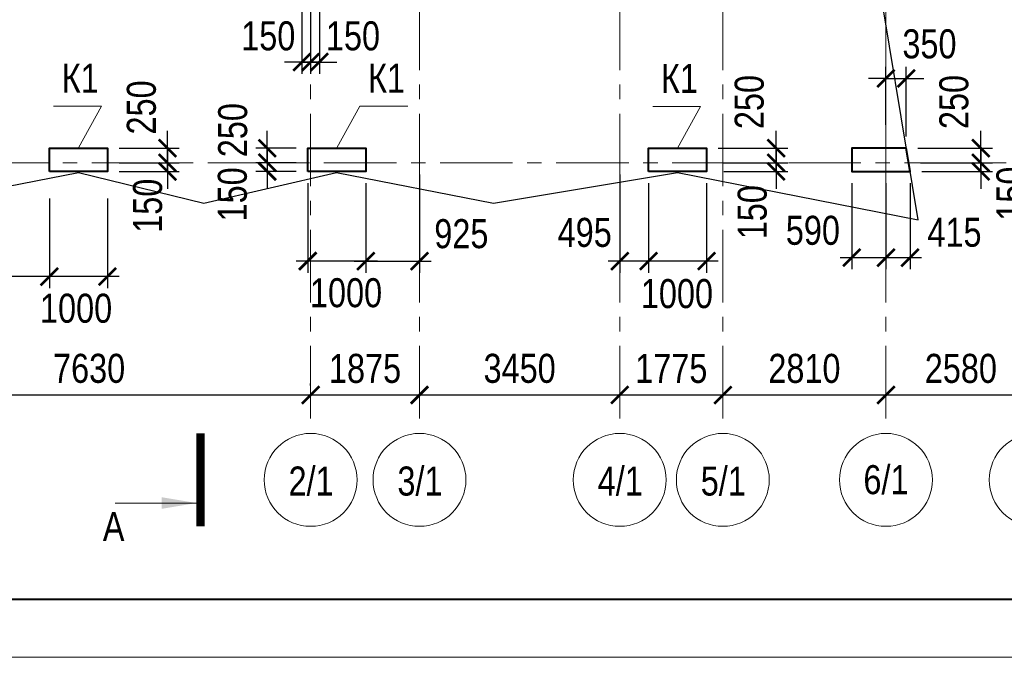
# Model space of a CAD drawing. Header units: inches. Extents: x -7218622 to -7066149, y 5758361 to 6202306.
# Tile 30 of 40: x -7150047 to -7133087, y 5937950 to 5948930. Entities that reach past the tile are written whole.
import ezdxf
from ezdxf.enums import TextEntityAlignment as Align

# ---------------------------------------------------------------- set-up
doc = ezdxf.new("R2010")
doc.units = ezdxf.units.IN
doc.header["$LTSCALE"] = 1000
doc.header["$MEASUREMENT"] = 0
doc.linetypes.add('CENTER', pattern=[2, 1.25, -0.25, 0.25, -0.25])
for name, color, linetype, lineweight in [('СК-043-С-ПИЛОНЫ', 5, 'Continuous', 40), ('СК-050-П(литы перекрытия)', 3, 'Continuous', 30), ('СК-100-О(си)', 7, 'CENTER', 15), ('СК-110-О-РАЗМЕРЫ', 7, 'Continuous', 15), ('СК-200-Р(амка)', 7, 'Continuous', 40), ('СК-210-Р-РАМКА ЛИНИИ ТОНКИЕ', 7, 'Continuous', 15), ('СК-400-Т(екст)', 7, 'Continuous', 20), ('СК-500-С(ечения)', 5, 'Continuous', 40)]:
    doc.layers.add(name, color=color, linetype=linetype, lineweight=lineweight)
doc.styles.add('ARIAL_annotative', font='arial.ttf', dxfattribs={"width": 0.8, "height": 2.5})
doc.styles.add('RUSS', font='arial.ttf', dxfattribs={"width": 0.8})
doc.dimstyles.new('100-200', dxfattribs={"dimscale": 0, "dimtxt": 500, "dimasz": 300, "dimexe": 200, "dimexo": 200, "dimgap": 200, "dimtad": 1, "dimdec": 0, "dimzin": 0, "dimdsep": 46, "dimtxsty": 'RUSS', "dimblk": 'ARCHTICK', "dimcen": 0.096, "dimdle": 200, "dimclrd": 7, "dimclre": 7, "dimclrt": 256, "dimadec": 0, "dimazin": 0, "dimtfac": 1, "dimtdec": 0, "dimtmove": 2, "dimatfit": 3, "dimldrblk": 'OBLIQUE', "dimfxl": 1, "dimtolj": 1, "dimtzin": 0, "dimarcsym": 0})

# ---------------------------------------------------------------- blocks, each defined once
blk = doc.blocks.new('Сечение')
at = {"layer": 'СК-500-С(ечения)', "linetype": 'Continuous', "lineweight": 15, "ltscale": 100}
blk.add_line((-200, -35), (-200, -735), dxfattribs=at)
at = {"layer": 'СК-500-С(ечения)', "linetype": 'Continuous', "ltscale": 100, "const_width": 70}
blk.add_lwpolyline([(-400, 0), (400, 0)], dxfattribs=at)
at = {"layer": 'СК-500-С(ечения)', "linetype": 'Continuous', "ltscale": 100}
blk.add_solid([(-200, -35), (-250.3, -335.5), (-149.7, -335.5)], dxfattribs=at)
blk = doc.blocks.new('*U444')
at = {"layer": 'СК-400-Т(екст)', "ltscale": 100, "xscale": -0.01, "yscale": 0.01, "zscale": 0.01, "rotation": 270}
blk.add_blockref('Сечение', (0, -266.372), dxfattribs=at)
at = {"layer": 'СК-500-С(ечения)', "color": 0, "ltscale": 100, "style": 'ARIAL_annotative', "width": 0.8}
blk.add_attdef('НОМЕР_СЕЧЕНИЯ_1_1(НОМЕР_ЛИСТА)', text='', height=2.5, rotation=270, dxfattribs=at).set_placement((-6.74, -1.226), align=Align.RIGHT)
blk.add_attdef('НОМЕР_СЕЧЕНИЯ_2_1(НОМЕР_ЛИСТА)', text='', height=2.5, rotation=270, dxfattribs=at).set_placement((-7.48, -269.145), align=Align.BOTTOM_LEFT)
blk = doc.blocks.new('_ArchTick')
at = {"color": 0, "linetype": 'ByBlock', "const_width": 0.15}
blk.add_lwpolyline([(-0.5, -0.5), (0.5, 0.5)], dxfattribs=at)
blk = doc.blocks.new('*D56')
at = {"layer": 'Defpoints', "color": 0, "transparency": 16777216}
for p in [(-7135125, 5942467), (-7135125, 5942467), (-7132545, 5942467)]:
    blk.add_point(p, dxfattribs=at)
at = {"layer": 'СК-110-О-РАЗМЕРЫ', "color": 7, "lineweight": -2, "transparency": 16777216}
blk.add_line((-7132345, 5942467), (-7135325, 5942467), dxfattribs=at)
at = {"layer": 'СК-110-О-РАЗМЕРЫ', "color": 7, "lineweight": -2, "transparency": 16777216, "xscale": 300, "yscale": 300, "zscale": 300, "rotation": 180}
blk.add_blockref('_ArchTick', (-7135125, 5942467), dxfattribs=at)
at = {"layer": 'СК-110-О-РАЗМЕРЫ', "color": 7, "lineweight": -2, "transparency": 16777216, "xscale": 300, "yscale": 300, "zscale": 300}
blk.add_blockref('_ArchTick', (-7132545, 5942467), dxfattribs=at)
at = {"layer": 'СК-110-О-РАЗМЕРЫ', "transparency": 16777216, "insert": (-7133835, 5942922), "char_height": 500, "attachment_point": 5, "style": 'RUSS'}
blk.add_mtext('\\A1;2580', dxfattribs=at)
blk = doc.blocks.new('_Oblique')
at = {"color": 0, "linetype": 'ByBlock', "lineweight": -2}
blk.add_line((-0.5, -0.5), (0.5, 0.5), dxfattribs=at)
blk = doc.blocks.new('*D57')
at = {"layer": 'Defpoints', "color": 0, "transparency": 16777216}
for p in [(-7137935, 5942467), (-7137935, 5942467), (-7135125, 5942467)]:
    blk.add_point(p, dxfattribs=at)
at = {"layer": 'СК-110-О-РАЗМЕРЫ', "color": 7, "lineweight": -2, "transparency": 16777216}
blk.add_line((-7134925, 5942467), (-7138135, 5942467), dxfattribs=at)
at = {"layer": 'СК-110-О-РАЗМЕРЫ', "color": 7, "lineweight": -2, "transparency": 16777216, "xscale": 300, "yscale": 300, "zscale": 300, "rotation": 180}
blk.add_blockref('_ArchTick', (-7137935, 5942467), dxfattribs=at)
at = {"layer": 'СК-110-О-РАЗМЕРЫ', "color": 7, "lineweight": -2, "transparency": 16777216, "xscale": 300, "yscale": 300, "zscale": 300}
blk.add_blockref('_ArchTick', (-7135125, 5942467), dxfattribs=at)
at = {"layer": 'СК-110-О-РАЗМЕРЫ', "transparency": 16777216, "insert": (-7136530, 5942922), "char_height": 500, "attachment_point": 5, "style": 'RUSS'}
blk.add_mtext('\\A1;2810', dxfattribs=at)
blk = doc.blocks.new('*D41')
at = {"layer": 'Defpoints', "color": 0, "transparency": 16777216}
for p in [(-7139710, 5942467), (-7139710, 5942467), (-7137935, 5942467)]:
    blk.add_point(p, dxfattribs=at)
at = {"layer": 'СК-110-О-РАЗМЕРЫ', "color": 7, "lineweight": -2, "transparency": 16777216}
blk.add_line((-7137735, 5942467), (-7139910, 5942467), dxfattribs=at)
at = {"layer": 'СК-110-О-РАЗМЕРЫ', "color": 7, "lineweight": -2, "transparency": 16777216, "xscale": 300, "yscale": 300, "zscale": 300, "rotation": 180}
blk.add_blockref('_ArchTick', (-7139710, 5942467), dxfattribs=at)
at = {"layer": 'СК-110-О-РАЗМЕРЫ', "color": 7, "lineweight": -2, "transparency": 16777216, "xscale": 300, "yscale": 300, "zscale": 300}
blk.add_blockref('_ArchTick', (-7137935, 5942467), dxfattribs=at)
at = {"layer": 'СК-110-О-РАЗМЕРЫ', "transparency": 16777216, "insert": (-7138823, 5942922), "char_height": 500, "attachment_point": 5, "style": 'RUSS'}
blk.add_mtext('\\A1;1775', dxfattribs=at)
blk = doc.blocks.new('*D42')
at = {"layer": 'Defpoints', "color": 0, "transparency": 16777216}
for p in [(-7143160, 5942467), (-7143160, 5942467), (-7139710, 5942467)]:
    blk.add_point(p, dxfattribs=at)
at = {"layer": 'СК-110-О-РАЗМЕРЫ', "color": 7, "lineweight": -2, "transparency": 16777216}
blk.add_line((-7139510, 5942467), (-7143360, 5942467), dxfattribs=at)
at = {"layer": 'СК-110-О-РАЗМЕРЫ', "color": 7, "lineweight": -2, "transparency": 16777216, "xscale": 300, "yscale": 300, "zscale": 300, "rotation": 180}
blk.add_blockref('_ArchTick', (-7143160, 5942467), dxfattribs=at)
at = {"layer": 'СК-110-О-РАЗМЕРЫ', "color": 7, "lineweight": -2, "transparency": 16777216, "xscale": 300, "yscale": 300, "zscale": 300}
blk.add_blockref('_ArchTick', (-7139710, 5942467), dxfattribs=at)
at = {"layer": 'СК-110-О-РАЗМЕРЫ', "transparency": 16777216, "insert": (-7141435, 5942923), "char_height": 500, "attachment_point": 5, "style": 'RUSS'}
blk.add_mtext('\\A1;3450', dxfattribs=at)
blk = doc.blocks.new('*D43')
at = {"layer": 'Defpoints', "color": 0, "transparency": 16777216}
for p in [(-7152666, 5942467), (-7152666, 5942467), (-7145035, 5942429)]:
    blk.add_point(p, dxfattribs=at)
at = {"layer": 'СК-110-О-РАЗМЕРЫ', "color": 7, "lineweight": -2, "transparency": 16777216}
for p, q in [((-7145035, 5942629), (-7145035, 5942667)), ((-7144835, 5942467), (-7152866, 5942467)), ((-7152666, 5942267), (-7152666, 5942267))]:
    blk.add_line(p, q, dxfattribs=at)
at = {"layer": 'СК-110-О-РАЗМЕРЫ', "color": 7, "lineweight": -2, "transparency": 16777216, "xscale": 300, "yscale": 300, "zscale": 300, "rotation": 180}
blk.add_blockref('_ArchTick', (-7152666, 5942467), dxfattribs=at)
at = {"layer": 'СК-110-О-РАЗМЕРЫ', "color": 7, "lineweight": -2, "transparency": 16777216, "xscale": 300, "yscale": 300, "zscale": 300}
blk.add_blockref('_ArchTick', (-7145035, 5942467), dxfattribs=at)
at = {"layer": 'СК-110-О-РАЗМЕРЫ', "transparency": 16777216, "insert": (-7148851, 5942923), "char_height": 500, "attachment_point": 5, "style": 'RUSS'}
blk.add_mtext('\\A1;7630', dxfattribs=at)
blk = doc.blocks.new('*D44')
at = {"layer": 'Defpoints', "color": 0, "transparency": 16777216}
for p in [(-7145035, 5942467), (-7145035, 5942467), (-7143160, 5942467)]:
    blk.add_point(p, dxfattribs=at)
at = {"layer": 'СК-110-О-РАЗМЕРЫ', "color": 7, "lineweight": -2, "transparency": 16777216}
for p, q in [((-7143160, 5942667), (-7143160, 5942667)), ((-7142960, 5942467), (-7145235, 5942467)), ((-7145035, 5942267), (-7145035, 5942267))]:
    blk.add_line(p, q, dxfattribs=at)
at = {"layer": 'СК-110-О-РАЗМЕРЫ', "color": 7, "lineweight": -2, "transparency": 16777216, "xscale": 300, "yscale": 300, "zscale": 300, "rotation": 180}
blk.add_blockref('_ArchTick', (-7145035, 5942467), dxfattribs=at)
at = {"layer": 'СК-110-О-РАЗМЕРЫ', "color": 7, "lineweight": -2, "transparency": 16777216, "xscale": 300, "yscale": 300, "zscale": 300}
blk.add_blockref('_ArchTick', (-7143160, 5942467), dxfattribs=at)
at = {"layer": 'СК-110-О-РАЗМЕРЫ', "transparency": 16777216, "insert": (-7144098, 5942922), "char_height": 500, "attachment_point": 5, "style": 'RUSS'}
blk.add_mtext('\\A1;1875', dxfattribs=at)
blk = doc.blocks.new('*D81')
at = {"layer": 'Defpoints', "color": 0, "transparency": 16777216}
for p in [(-7145186, 5949417), (-7145035, 5949417), (-7145035, 5948200)]:
    blk.add_point(p, dxfattribs=at)
at = {"layer": 'СК-110-О-РАЗМЕРЫ', "color": 7, "lineweight": -2, "transparency": 16777216}
for p, q in [((-7145186, 5949217), (-7145186, 5948000)), ((-7145035, 5949217), (-7145035, 5948000)), ((-7145186, 5948200), (-7145486, 5948200)), ((-7145186, 5948200), (-7145035, 5948200)), ((-7145035, 5948200), (-7144735, 5948200))]:
    blk.add_line(p, q, dxfattribs=at)
at = {"layer": 'СК-110-О-РАЗМЕРЫ', "color": 7, "lineweight": -2, "transparency": 16777216, "xscale": 300, "yscale": 300, "zscale": 300}
blk.add_blockref('_ArchTick', (-7145186, 5948200), dxfattribs=at)
at = {"layer": 'СК-110-О-РАЗМЕРЫ', "color": 7, "lineweight": -2, "transparency": 16777216, "xscale": 300, "yscale": 300, "zscale": 300, "rotation": 180}
blk.add_blockref('_ArchTick', (-7145035, 5948200), dxfattribs=at)
at = {"layer": 'СК-110-О-РАЗМЕРЫ', "transparency": 16777216, "insert": (-7145765, 5948649), "char_height": 500, "attachment_point": 5, "style": 'RUSS'}
blk.add_mtext('\\A1;150', dxfattribs=at)
blk = doc.blocks.new('*D82')
at = {"layer": 'Defpoints', "color": 0, "transparency": 16777216}
for p in [(-7145035, 5949417), (-7144885, 5949417), (-7145035, 5948200)]:
    blk.add_point(p, dxfattribs=at)
at = {"layer": 'СК-110-О-РАЗМЕРЫ', "color": 7, "lineweight": -2, "transparency": 16777216}
for p, q in [((-7145035, 5949217), (-7145035, 5948000)), ((-7144885, 5949217), (-7144885, 5948000)), ((-7145035, 5948200), (-7145335, 5948200)), ((-7144885, 5948200), (-7145035, 5948200)), ((-7144885, 5948200), (-7144585, 5948200))]:
    blk.add_line(p, q, dxfattribs=at)
at = {"layer": 'СК-110-О-РАЗМЕРЫ', "color": 7, "lineweight": -2, "transparency": 16777216, "xscale": 300, "yscale": 300, "zscale": 300}
blk.add_blockref('_ArchTick', (-7145035, 5948200), dxfattribs=at)
at = {"layer": 'СК-110-О-РАЗМЕРЫ', "color": 7, "lineweight": -2, "transparency": 16777216, "xscale": 300, "yscale": 300, "zscale": 300, "rotation": 180}
blk.add_blockref('_ArchTick', (-7144885, 5948200), dxfattribs=at)
at = {"layer": 'СК-110-О-РАЗМЕРЫ', "transparency": 16777216, "insert": (-7144306, 5948649), "char_height": 500, "attachment_point": 5, "style": 'RUSS'}
blk.add_mtext('\\A1;150', dxfattribs=at)
blk = doc.blocks.new('*D122')
at = {"layer": 'Defpoints', "color": 0, "transparency": 16777216}
for p in [(-7149536, 5946051), (-7148536, 5946051), (-7149536, 5944506)]:
    blk.add_point(p, dxfattribs=at)
at = {"layer": 'СК-110-О-РАЗМЕРЫ', "color": 7, "lineweight": -2, "transparency": 16777216}
for p, q in [((-7149536, 5945851), (-7149536, 5944306)), ((-7148536, 5945851), (-7148536, 5944306)), ((-7148336, 5944506), (-7149736, 5944506))]:
    blk.add_line(p, q, dxfattribs=at)
at = {"layer": 'СК-110-О-РАЗМЕРЫ', "color": 7, "lineweight": -2, "transparency": 16777216, "xscale": 300, "yscale": 300, "zscale": 300, "rotation": 180}
blk.add_blockref('_ArchTick', (-7149536, 5944506), dxfattribs=at)
at = {"layer": 'СК-110-О-РАЗМЕРЫ', "color": 7, "lineweight": -2, "transparency": 16777216, "xscale": 300, "yscale": 300, "zscale": 300}
blk.add_blockref('_ArchTick', (-7148536, 5944506), dxfattribs=at)
at = {"layer": 'СК-110-О-РАЗМЕРЫ', "transparency": 16777216, "insert": (-7149075, 5943958), "char_height": 500, "attachment_point": 5, "style": 'RUSS'}
blk.add_mtext('\\A1;1000', dxfattribs=at)
blk = doc.blocks.new('*D123')
at = {"layer": 'Defpoints', "color": 0, "transparency": 16777216}
for p in [(-7152666, 5946051), (-7149536, 5946051), (-7152666, 5944506)]:
    blk.add_point(p, dxfattribs=at)
at = {"layer": 'СК-110-О-РАЗМЕРЫ', "color": 7, "lineweight": -2, "transparency": 16777216}
for p, q in [((-7152666, 5945851), (-7152666, 5944306)), ((-7149536, 5945851), (-7149536, 5944306)), ((-7149336, 5944506), (-7152866, 5944506))]:
    blk.add_line(p, q, dxfattribs=at)
at = {"layer": 'СК-110-О-РАЗМЕРЫ', "color": 7, "lineweight": -2, "transparency": 16777216, "xscale": 300, "yscale": 300, "zscale": 300, "rotation": 180}
blk.add_blockref('_ArchTick', (-7152666, 5944506), dxfattribs=at)
at = {"layer": 'СК-110-О-РАЗМЕРЫ', "color": 7, "lineweight": -2, "transparency": 16777216, "xscale": 300, "yscale": 300, "zscale": 300}
blk.add_blockref('_ArchTick', (-7149536, 5944506), dxfattribs=at)
at = {"layer": 'СК-110-О-РАЗМЕРЫ', "transparency": 16777216, "insert": (-7151101, 5944962), "char_height": 500, "attachment_point": 5, "style": 'RUSS'}
blk.add_mtext('\\A1;3130', dxfattribs=at)
blk = doc.blocks.new('*D124')
at = {"layer": 'Defpoints', "color": 0, "transparency": 16777216}
for p in [(-7139215, 5946317), (-7138215, 5946317), (-7139215, 5944773)]:
    blk.add_point(p, dxfattribs=at)
at = {"layer": 'СК-110-О-РАЗМЕРЫ', "color": 7, "lineweight": -2, "transparency": 16777216}
for p, q in [((-7139215, 5946117), (-7139215, 5944573)), ((-7138215, 5946117), (-7138215, 5944573)), ((-7138015, 5944773), (-7139415, 5944773))]:
    blk.add_line(p, q, dxfattribs=at)
at = {"layer": 'СК-110-О-РАЗМЕРЫ', "color": 7, "lineweight": -2, "transparency": 16777216, "xscale": 300, "yscale": 300, "zscale": 300, "rotation": 180}
blk.add_blockref('_ArchTick', (-7139215, 5944773), dxfattribs=at)
at = {"layer": 'СК-110-О-РАЗМЕРЫ', "color": 7, "lineweight": -2, "transparency": 16777216, "xscale": 300, "yscale": 300, "zscale": 300}
blk.add_blockref('_ArchTick', (-7138215, 5944773), dxfattribs=at)
at = {"layer": 'СК-110-О-РАЗМЕРЫ', "transparency": 16777216, "insert": (-7138726, 5944210), "char_height": 500, "attachment_point": 5, "style": 'RUSS'}
blk.add_mtext('\\A1;1000', dxfattribs=at)
blk = doc.blocks.new('*D125')
at = {"layer": 'Defpoints', "color": 0, "transparency": 16777216}
for p in [(-7145085, 5946317), (-7144085, 5946317), (-7145085, 5944773)]:
    blk.add_point(p, dxfattribs=at)
at = {"layer": 'СК-110-О-РАЗМЕРЫ', "color": 7, "lineweight": -2, "transparency": 16777216}
for p, q in [((-7145085, 5946117), (-7145085, 5944573)), ((-7144085, 5946117), (-7144085, 5944573)), ((-7143885, 5944773), (-7145285, 5944773))]:
    blk.add_line(p, q, dxfattribs=at)
at = {"layer": 'СК-110-О-РАЗМЕРЫ', "color": 7, "lineweight": -2, "transparency": 16777216, "xscale": 300, "yscale": 300, "zscale": 300, "rotation": 180}
blk.add_blockref('_ArchTick', (-7145085, 5944773), dxfattribs=at)
at = {"layer": 'СК-110-О-РАЗМЕРЫ', "color": 7, "lineweight": -2, "transparency": 16777216, "xscale": 300, "yscale": 300, "zscale": 300}
blk.add_blockref('_ArchTick', (-7144085, 5944773), dxfattribs=at)
at = {"layer": 'СК-110-О-РАЗМЕРЫ', "transparency": 16777216, "insert": (-7144425, 5944225), "char_height": 500, "attachment_point": 5, "style": 'RUSS'}
blk.add_mtext('\\A1;1000', dxfattribs=at)
blk = doc.blocks.new('*D129')
at = {"layer": 'Defpoints', "color": 0, "transparency": 16777216}
for p in [(-7135715, 5946317), (-7135125, 5946317), (-7135125, 5944834)]:
    blk.add_point(p, dxfattribs=at)
at = {"layer": 'СК-110-О-РАЗМЕРЫ', "color": 7, "lineweight": -2, "transparency": 16777216}
for p, q in [((-7135715, 5946117), (-7135715, 5944634)), ((-7135125, 5946117), (-7135125, 5944634)), ((-7135915, 5944834), (-7134925, 5944834))]:
    blk.add_line(p, q, dxfattribs=at)
at = {"layer": 'СК-110-О-РАЗМЕРЫ', "color": 7, "lineweight": -2, "transparency": 16777216, "xscale": 300, "yscale": 300, "zscale": 300, "rotation": 180}
blk.add_blockref('_ArchTick', (-7135715, 5944834), dxfattribs=at)
at = {"layer": 'СК-110-О-РАЗМЕРЫ', "color": 7, "lineweight": -2, "transparency": 16777216, "xscale": 300, "yscale": 300, "zscale": 300}
blk.add_blockref('_ArchTick', (-7135125, 5944834), dxfattribs=at)
at = {"layer": 'СК-110-О-РАЗМЕРЫ', "transparency": 16777216, "insert": (-7136384, 5945300), "char_height": 500, "attachment_point": 5, "style": 'RUSS'}
blk.add_mtext('\\A1;590', dxfattribs=at)
blk = doc.blocks.new('*D132')
at = {"layer": 'Defpoints', "color": 0, "transparency": 16777216}
for p in [(-7144085, 5946317), (-7143160, 5946467), (-7143160, 5944773)]:
    blk.add_point(p, dxfattribs=at)
at = {"layer": 'СК-110-О-РАЗМЕРЫ', "color": 7, "lineweight": -2, "transparency": 16777216}
for p, q in [((-7143160, 5946267), (-7143160, 5944573)), ((-7144085, 5946117), (-7144085, 5944573)), ((-7144285, 5944773), (-7142960, 5944773))]:
    blk.add_line(p, q, dxfattribs=at)
at = {"layer": 'СК-110-О-РАЗМЕРЫ', "color": 7, "lineweight": -2, "transparency": 16777216, "xscale": 300, "yscale": 300, "zscale": 300, "rotation": 180}
blk.add_blockref('_ArchTick', (-7144085, 5944773), dxfattribs=at)
at = {"layer": 'СК-110-О-РАЗМЕРЫ', "color": 7, "lineweight": -2, "transparency": 16777216, "xscale": 300, "yscale": 300, "zscale": 300}
blk.add_blockref('_ArchTick', (-7143160, 5944773), dxfattribs=at)
at = {"layer": 'СК-110-О-РАЗМЕРЫ', "transparency": 16777216, "insert": (-7142439, 5945242), "char_height": 500, "attachment_point": 5, "style": 'RUSS'}
blk.add_mtext('\\A1;925', dxfattribs=at)
blk = doc.blocks.new('*D133')
at = {"layer": 'Defpoints', "color": 0, "transparency": 16777216}
for p in [(-7139710, 5946467), (-7139215, 5946317), (-7139710, 5944773)]:
    blk.add_point(p, dxfattribs=at)
at = {"layer": 'СК-110-О-РАЗМЕРЫ', "color": 7, "lineweight": -2, "transparency": 16777216}
for p, q in [((-7139710, 5946267), (-7139710, 5944573)), ((-7139215, 5946117), (-7139215, 5944573)), ((-7139015, 5944773), (-7139910, 5944773))]:
    blk.add_line(p, q, dxfattribs=at)
at = {"layer": 'СК-110-О-РАЗМЕРЫ', "color": 7, "lineweight": -2, "transparency": 16777216, "xscale": 300, "yscale": 300, "zscale": 300, "rotation": 180}
blk.add_blockref('_ArchTick', (-7139710, 5944773), dxfattribs=at)
at = {"layer": 'СК-110-О-РАЗМЕРЫ', "color": 7, "lineweight": -2, "transparency": 16777216, "xscale": 300, "yscale": 300, "zscale": 300}
blk.add_blockref('_ArchTick', (-7139215, 5944773), dxfattribs=at)
at = {"layer": 'СК-110-О-РАЗМЕРЫ', "transparency": 16777216, "insert": (-7140314, 5945264), "char_height": 500, "attachment_point": 5, "style": 'RUSS'}
blk.add_mtext('\\A1;495', dxfattribs=at)
blk = doc.blocks.new('*D518')
at = {"layer": 'Defpoints', "color": 0, "transparency": 16777216}
for p in [(-7135715, 5946317), (-7135125, 5946317), (-7135125, 5944834)]:
    blk.add_point(p, dxfattribs=at)
at = {"layer": 'СК-110-О-РАЗМЕРЫ', "color": 7, "lineweight": -2, "transparency": 16777216}
for p, q in [((-7135715, 5946117), (-7135715, 5944634)), ((-7135125, 5946117), (-7135125, 5944634)), ((-7135915, 5944834), (-7134925, 5944834))]:
    blk.add_line(p, q, dxfattribs=at)
at = {"layer": 'СК-110-О-РАЗМЕРЫ', "color": 7, "lineweight": -2, "transparency": 16777216, "xscale": 300, "yscale": 300, "zscale": 300, "rotation": 180}
blk.add_blockref('_ArchTick', (-7135715, 5944834), dxfattribs=at)
at = {"layer": 'СК-110-О-РАЗМЕРЫ', "color": 7, "lineweight": -2, "transparency": 16777216, "xscale": 300, "yscale": 300, "zscale": 300}
blk.add_blockref('_ArchTick', (-7135125, 5944834), dxfattribs=at)
at = {"layer": 'СК-110-О-РАЗМЕРЫ', "transparency": 16777216, "insert": (-7136384, 5945300), "char_height": 500, "attachment_point": 5, "style": 'RUSS'}
blk.add_mtext('\\A1;590', dxfattribs=at)
blk = doc.blocks.new('*D520')
at = {"layer": 'Defpoints', "color": 0, "transparency": 16777216}
for p in [(-7135125, 5946317), (-7134711, 5946317), (-7134711, 5944833)]:
    blk.add_point(p, dxfattribs=at)
at = {"layer": 'СК-110-О-РАЗМЕРЫ', "color": 7, "lineweight": -2, "transparency": 16777216}
for p, q in [((-7135125, 5946117), (-7135125, 5944633)), ((-7134711, 5946117), (-7134711, 5944633)), ((-7135325, 5944833), (-7134511, 5944833))]:
    blk.add_line(p, q, dxfattribs=at)
at = {"layer": 'СК-110-О-РАЗМЕРЫ', "color": 7, "lineweight": -2, "transparency": 16777216, "xscale": 300, "yscale": 300, "zscale": 300, "rotation": 180}
blk.add_blockref('_ArchTick', (-7135125, 5944833), dxfattribs=at)
at = {"layer": 'СК-110-О-РАЗМЕРЫ', "color": 7, "lineweight": -2, "transparency": 16777216, "xscale": 300, "yscale": 300, "zscale": 300}
blk.add_blockref('_ArchTick', (-7134711, 5944833), dxfattribs=at)
at = {"layer": 'СК-110-О-РАЗМЕРЫ', "transparency": 16777216, "insert": (-7133945, 5945267), "char_height": 500, "attachment_point": 5, "style": 'RUSS'}
blk.add_mtext('\\A1;415', dxfattribs=at)
blk = doc.blocks.new('*D521')
at = {"layer": 'Defpoints', "color": 0, "transparency": 16777216}
for p in [(-7148536, 5946717), (-7148536, 5946467), (-7147501, 5946467)]:
    blk.add_point(p, dxfattribs=at)
at = {"layer": 'СК-110-О-РАЗМЕРЫ', "color": 7, "lineweight": -2, "transparency": 16777216}
for p, q in [((-7147501, 5946717), (-7147501, 5947017)), ((-7148336, 5946717), (-7147301, 5946717)), ((-7147501, 5946717), (-7147501, 5946467)), ((-7148336, 5946467), (-7147301, 5946467)), ((-7147501, 5946467), (-7147501, 5946167))]:
    blk.add_line(p, q, dxfattribs=at)
at = {"layer": 'СК-110-О-РАЗМЕРЫ', "color": 7, "lineweight": -2, "transparency": 16777216, "xscale": 300, "yscale": 300, "zscale": 300}
for p, rotation in [((-7147501, 5946717), 270), ((-7147501, 5946467), 90)]:
    blk.add_blockref('_ArchTick', p, dxfattribs=dict(at, rotation=rotation))
at = {"layer": 'СК-110-О-РАЗМЕРЫ', "transparency": 16777216, "insert": (-7147948, 5947419), "char_height": 500, "attachment_point": 5, "rotation": 90, "style": 'RUSS'}
blk.add_mtext('\\A1;250', dxfattribs=at)
blk = doc.blocks.new('*D522')
at = {"layer": 'Defpoints', "color": 0, "transparency": 16777216}
for p in [(-7148536, 5946467), (-7148536, 5946317), (-7147501, 5946467)]:
    blk.add_point(p, dxfattribs=at)
at = {"layer": 'СК-110-О-РАЗМЕРЫ', "color": 7, "lineweight": -2, "transparency": 16777216}
for p, q in [((-7147501, 5946467), (-7147501, 5946767)), ((-7148336, 5946467), (-7147301, 5946467)), ((-7148336, 5946317), (-7147301, 5946317)), ((-7147501, 5946317), (-7147501, 5946467)), ((-7147501, 5946317), (-7147501, 5946017))]:
    blk.add_line(p, q, dxfattribs=at)
at = {"layer": 'СК-110-О-РАЗМЕРЫ', "color": 7, "lineweight": -2, "transparency": 16777216, "xscale": 300, "yscale": 300, "zscale": 300}
for p, rotation in [((-7147501, 5946467), 270), ((-7147501, 5946317), 90)]:
    blk.add_blockref('_ArchTick', p, dxfattribs=dict(at, rotation=rotation))
at = {"layer": 'СК-110-О-РАЗМЕРЫ', "transparency": 16777216, "insert": (-7147841, 5945726), "char_height": 500, "attachment_point": 5, "rotation": 90, "style": 'RUSS'}
blk.add_mtext('\\A1;150', dxfattribs=at)
blk = doc.blocks.new('*D523')
at = {"layer": 'Defpoints', "color": 0, "transparency": 16777216}
for p in [(-7134774, 5946717), (-7134733, 5946467), (-7133492, 5946467)]:
    blk.add_point(p, dxfattribs=at)
at = {"layer": 'СК-110-О-РАЗМЕРЫ', "color": 7, "lineweight": -2, "transparency": 16777216}
for p, q in [((-7133492, 5946717), (-7133492, 5947017)), ((-7134574, 5946717), (-7133292, 5946717)), ((-7133492, 5946717), (-7133492, 5946467)), ((-7134533, 5946467), (-7133292, 5946467)), ((-7133492, 5946467), (-7133492, 5946167))]:
    blk.add_line(p, q, dxfattribs=at)
at = {"layer": 'СК-110-О-РАЗМЕРЫ', "color": 7, "lineweight": -2, "transparency": 16777216, "xscale": 300, "yscale": 300, "zscale": 300}
for p, rotation in [((-7133492, 5946717), 270), ((-7133492, 5946467), 90)]:
    blk.add_blockref('_ArchTick', p, dxfattribs=dict(at, rotation=rotation))
at = {"layer": 'СК-110-О-РАЗМЕРЫ', "transparency": 16777216, "insert": (-7133953, 5947512), "char_height": 500, "attachment_point": 5, "rotation": 90, "style": 'RUSS'}
blk.add_mtext('\\A1;250', dxfattribs=at)
blk = doc.blocks.new('*D524')
at = {"layer": 'Defpoints', "color": 0, "transparency": 16777216}
for p in [(-7134733, 5946467), (-7134709, 5946317), (-7133492, 5946467)]:
    blk.add_point(p, dxfattribs=at)
at = {"layer": 'СК-110-О-РАЗМЕРЫ', "color": 7, "lineweight": -2, "transparency": 16777216}
for p, q in [((-7133492, 5946467), (-7133492, 5946767)), ((-7134533, 5946467), (-7133292, 5946467)), ((-7134509, 5946317), (-7133292, 5946317)), ((-7133492, 5946317), (-7133492, 5946467)), ((-7133492, 5946317), (-7133492, 5946017))]:
    blk.add_line(p, q, dxfattribs=at)
at = {"layer": 'СК-110-О-РАЗМЕРЫ', "color": 7, "lineweight": -2, "transparency": 16777216, "xscale": 300, "yscale": 300, "zscale": 300}
for p, rotation in [((-7133492, 5946467), 270), ((-7133492, 5946317), 90)]:
    blk.add_blockref('_ArchTick', p, dxfattribs=dict(at, rotation=rotation))
at = {"layer": 'СК-110-О-РАЗМЕРЫ', "transparency": 16777216, "insert": (-7132970, 5945934), "char_height": 500, "attachment_point": 5, "rotation": 90, "style": 'RUSS'}
blk.add_mtext('\\A1;150', dxfattribs=at)
blk = doc.blocks.new('*D525')
at = {"layer": 'Defpoints', "color": 0, "transparency": 16777216}
for p in [(-7138215, 5946717), (-7138141, 5946468), (-7137017, 5946468)]:
    blk.add_point(p, dxfattribs=at)
at = {"layer": 'СК-110-О-РАЗМЕРЫ', "color": 7, "lineweight": -2, "transparency": 16777216}
for p, q in [((-7137017, 5946717), (-7137017, 5947017)), ((-7138015, 5946717), (-7136817, 5946717)), ((-7137017, 5946717), (-7137017, 5946468)), ((-7137941, 5946468), (-7136817, 5946468)), ((-7137017, 5946468), (-7137017, 5946168))]:
    blk.add_line(p, q, dxfattribs=at)
at = {"layer": 'СК-110-О-РАЗМЕРЫ', "color": 7, "lineweight": -2, "transparency": 16777216, "xscale": 300, "yscale": 300, "zscale": 300}
for p, rotation in [((-7137017, 5946717), 270), ((-7137017, 5946468), 90)]:
    blk.add_blockref('_ArchTick', p, dxfattribs=dict(at, rotation=rotation))
at = {"layer": 'СК-110-О-РАЗМЕРЫ', "transparency": 16777216, "insert": (-7137478, 5947512), "char_height": 500, "attachment_point": 5, "rotation": 90, "style": 'RUSS'}
blk.add_mtext('\\A1;250', dxfattribs=at)
blk = doc.blocks.new('*D526')
at = {"layer": 'Defpoints', "color": 0, "transparency": 16777216}
for p in [(-7138141, 5946468), (-7138116, 5946318), (-7137017, 5946468)]:
    blk.add_point(p, dxfattribs=at)
at = {"layer": 'СК-110-О-РАЗМЕРЫ', "color": 7, "lineweight": -2, "transparency": 16777216}
for p, q in [((-7137017, 5946468), (-7137017, 5946768)), ((-7137941, 5946468), (-7136817, 5946468)), ((-7137916, 5946318), (-7136817, 5946318)), ((-7137017, 5946318), (-7137017, 5946468)), ((-7137017, 5946318), (-7137017, 5946018))]:
    blk.add_line(p, q, dxfattribs=at)
at = {"layer": 'СК-110-О-РАЗМЕРЫ', "color": 7, "lineweight": -2, "transparency": 16777216, "xscale": 300, "yscale": 300, "zscale": 300}
for p, rotation in [((-7137017, 5946468), 270), ((-7137017, 5946318), 90)]:
    blk.add_blockref('_ArchTick', p, dxfattribs=dict(at, rotation=rotation))
at = {"layer": 'СК-110-О-РАЗМЕРЫ', "transparency": 16777216, "insert": (-7137426, 5945615), "char_height": 500, "attachment_point": 5, "rotation": 90, "style": 'RUSS'}
blk.add_mtext('\\A1;150', dxfattribs=at)
blk = doc.blocks.new('*D527')
at = {"layer": 'Defpoints', "color": 0, "transparency": 16777216}
for p in [(-7145085, 5946717), (-7145782, 5946467), (-7145085, 5946467)]:
    blk.add_point(p, dxfattribs=at)
at = {"layer": 'СК-110-О-РАЗМЕРЫ', "color": 7, "lineweight": -2, "transparency": 16777216}
for p, q in [((-7145782, 5946717), (-7145782, 5947017)), ((-7145285, 5946717), (-7145982, 5946717)), ((-7145782, 5946717), (-7145782, 5946467)), ((-7145285, 5946467), (-7145982, 5946467)), ((-7145782, 5946467), (-7145782, 5946167))]:
    blk.add_line(p, q, dxfattribs=at)
at = {"layer": 'СК-110-О-РАЗМЕРЫ', "color": 7, "lineweight": -2, "transparency": 16777216, "xscale": 300, "yscale": 300, "zscale": 300}
for p, rotation in [((-7145782, 5946717), 270), ((-7145782, 5946467), 90)]:
    blk.add_blockref('_ArchTick', p, dxfattribs=dict(at, rotation=rotation))
at = {"layer": 'СК-110-О-РАЗМЕРЫ', "transparency": 16777216, "insert": (-7146375, 5947028), "char_height": 500, "attachment_point": 5, "rotation": 90, "style": 'RUSS'}
blk.add_mtext('\\A1;250', dxfattribs=at)
blk = doc.blocks.new('*D528')
at = {"layer": 'Defpoints', "color": 0, "transparency": 16777216}
for p in [(-7145782, 5946317), (-7145085, 5946467), (-7145085, 5946317)]:
    blk.add_point(p, dxfattribs=at)
at = {"layer": 'СК-110-О-РАЗМЕРЫ', "color": 7, "lineweight": -2, "transparency": 16777216}
for p, q in [((-7145782, 5946467), (-7145782, 5946767)), ((-7145285, 5946467), (-7145982, 5946467)), ((-7145285, 5946317), (-7145982, 5946317)), ((-7145782, 5946467), (-7145782, 5946317)), ((-7145782, 5946317), (-7145782, 5946017))]:
    blk.add_line(p, q, dxfattribs=at)
at = {"layer": 'СК-110-О-РАЗМЕРЫ', "color": 7, "lineweight": -2, "transparency": 16777216, "xscale": 300, "yscale": 300, "zscale": 300}
for p, rotation in [((-7145782, 5946467), 270), ((-7145782, 5946317), 90)]:
    blk.add_blockref('_ArchTick', p, dxfattribs=dict(at, rotation=rotation))
at = {"layer": 'СК-110-О-РАЗМЕРЫ', "transparency": 16777216, "insert": (-7146381, 5945922), "char_height": 500, "attachment_point": 5, "rotation": 90, "style": 'RUSS'}
blk.add_mtext('\\A1;150', dxfattribs=at)
blk = doc.blocks.new('*D529')
at = {"layer": 'Defpoints', "color": 0, "transparency": 16777216}
for p in [(-7134775, 5947918), (-7135125, 5946917), (-7134775, 5946717)]:
    blk.add_point(p, dxfattribs=at)
at = {"layer": 'СК-110-О-РАЗМЕРЫ', "color": 7, "lineweight": -2, "transparency": 16777216}
for p, q in [((-7135125, 5947117), (-7135125, 5948118)), ((-7134775, 5946917), (-7134775, 5948118)), ((-7135125, 5947918), (-7135425, 5947918)), ((-7135125, 5947918), (-7134775, 5947918)), ((-7134775, 5947918), (-7134475, 5947918))]:
    blk.add_line(p, q, dxfattribs=at)
at = {"layer": 'СК-110-О-РАЗМЕРЫ', "color": 7, "lineweight": -2, "transparency": 16777216, "xscale": 300, "yscale": 300, "zscale": 300}
blk.add_blockref('_ArchTick', (-7135125, 5947918), dxfattribs=at)
at = {"layer": 'СК-110-О-РАЗМЕРЫ', "color": 7, "lineweight": -2, "transparency": 16777216, "xscale": 300, "yscale": 300, "zscale": 300, "rotation": 180}
blk.add_blockref('_ArchTick', (-7134775, 5947918), dxfattribs=at)
at = {"layer": 'СК-110-О-РАЗМЕРЫ', "transparency": 16777216, "insert": (-7134376, 5948511), "char_height": 500, "attachment_point": 5, "style": 'RUSS'}
blk.add_mtext('\\A1;350', dxfattribs=at)

msp = doc.modelspace()

# ---------------------------------------------------------------- linework, layer by layer
at = {"layer": 'СК-043-С-ПИЛОНЫ'}
for points in [[(-7149535.7, 5946317.5), (-7149535.7, 5946717.5), (-7148535.7, 5946717.5), (-7148535.7, 5946317.5)], [(-7145085.4, 5946317.5), (-7145085.4, 5946717.5), (-7144085.4, 5946717.5), (-7144085.4, 5946317.5)], [(-7139215.3, 5946317.5), (-7139215.3, 5946717.5), (-7138215.3, 5946717.5), (-7138215.3, 5946317.5)], [(-7134774.5, 5946717.5), (-7135715.4, 5946717.5), (-7135715.4, 5946317.5), (-7134708.5, 5946317.5)]]:
    msp.add_lwpolyline(points, close=True, dxfattribs=at)
at = {"layer": 'СК-050-П(литы перекрытия)'}
msp.add_lwpolyline([(-7152924.1, 5960666.7), (-7152394, 5957016.8), (-7152924, 5953517.9), (-7152393.6, 5950015.7), (-7153216.4, 5945481.3), (-7149032.1, 5946301), (-7146872.7, 5945771.7), (-7144588.3, 5946300.8), (-7141883.5, 5945769.9), (-7138713.5, 5946299.9, -0.0904475), (-7138713.3, 5946299.9), (-7134570.5, 5945481), (-7135357.7, 5950252.3, -0.0816375), (-7135357.7, 5950252.5), (-7134827.7, 5953488.7), (-7135357.6, 5956701.9), (-7134827.4, 5960077.9)], format="xyb", dxfattribs=at)
at = {"layer": 'СК-100-О(си)', "linetype": 'CENTER'}
for p, q in [((-7145035.4, 5993311.8), (-7145035.4, 5941805.6)), ((-7143160.4, 5993311.8), (-7143160.4, 5941805.6)), ((-7139710.3, 5993311.8), (-7139710.3, 5941805.6)), ((-7137935.3, 5993311.8), (-7137935.3, 5941805.6)), ((-7135125.3, 5993311.8), (-7135125.3, 5941805.6)), ((-7156805.8, 5946467.5), (-7129480.8, 5946467.5))]:
    msp.add_line(p, q, dxfattribs=at)
at = {"layer": 'СК-100-О(си)', "linetype": 'Continuous'}
for centre in [(-7145035.4, 5941005.6), (-7143160.4, 5941005.6), (-7139710.3, 5941005.6), (-7137935.3, 5941005.6), (-7135125.3, 5941005.6), (-7132545.3, 5941005.6)]:
    msp.add_circle(centre, 800, dxfattribs=at)
at = {"layer": 'СК-200-Р(амка)'}
msp.add_line((-7164381.5, 5938950.2), (-7085381.5, 5938950.2), dxfattribs=at)
at = {"layer": 'СК-210-Р-РАМКА ЛИНИИ ТОНКИЕ'}
msp.add_line((-7084381.5, 5937950.2), (-7168381.5, 5937950.2), dxfattribs=at)
at = {"layer": 'СК-400-Т(екст)'}
for p, q in [((-7148637.7, 5947439.8), (-7149463.7, 5947439.8)), ((-7148637.7, 5947439.8), (-7149035.4, 5946723.7)), ((-7144187.7, 5947439.8), (-7144585.4, 5946723.7)), ((-7143361.7, 5947439.8), (-7144187.7, 5947439.8)), ((-7138317.7, 5947435.6), (-7139143.7, 5947435.6)), ((-7138317.7, 5947435.6), (-7138715.3, 5946719.4))]:
    msp.add_line(p, q, dxfattribs=at)

# ---------------------------------------------------------------- block references
at = {"layer": 'СК-500-С(ечения)'}
ref = msp.add_blockref('*U444', (-7146932.2, 5994281.3), dxfattribs=dict(at, xscale=200, yscale=200, zscale=200, rotation=359.9999385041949))
ref.add_attrib('НОМЕР_СЕЧЕНИЯ_2_1(НОМЕР_ЛИСТА)', 'А', dxfattribs={"color": 0, "ltscale": 100, "height": 500, "style": 'ARIAL_annotative', "width": 0.8}).set_placement((-7148428.2, 5940452.2), align=Align.TOP_CENTER)

# ---------------------------------------------------------------- texts
at = {"layer": 'СК-400-Т(екст)', "style": 'RUSS', "width": 0.8}
for s, p in [('К1', (-7149321.1, 5947672.5)), ('К1', (-7144045.1, 5947672.5)), ('К1', (-7139001.1, 5947668.3)), ('2/1', (-7145415.7, 5940735.5)), ('3/1', (-7143540.7, 5940735.5)), ('4/1', (-7140090.6, 5940735.5)), ('5/1', (-7138315.6, 5940735.5)), ('6/1', (-7135513.6, 5940759.5))]:
    msp.add_text(s, height=500, dxfattribs=at).set_placement(p)

# ---------------------------------------------------------------- dimensions: what is measured, and where the dimension line sits
at = {"layer": 'СК-110-О-РАЗМЕРЫ'}
for base, p1, p2, picture, middle in [((-7145035.4, 5948200.3), (-7145185.7, 5949417.5), (-7145035.4, 5949417.5), '*D81', (-7145764.8, 5948648.9)), ((-7134775.5, 5947917.9), (-7135125.3, 5946917.2), (-7134775.5, 5946717.5), '*D529', (-7134375.8, 5948511.1)), ((-7145085.4, 5944772.6), (-7144085.4, 5946317.5), (-7145085.4, 5946317.5), '*D125', (-7144425, 5944224.7)), ((-7143160.4, 5944772.6), (-7144085.4, 5946317.5), (-7143160.4, 5946467.5), '*D132', (-7142439.3, 5945241.6)), ((-7139710.3, 5944772.6), (-7139215.3, 5946317.5), (-7139710.3, 5946467.5), '*D133', (-7140314.3, 5945264)), ((-7139215.3, 5944772.6), (-7138215.3, 5946317.5), (-7139215.3, 5946317.5), '*D124', (-7138725.8, 5944210.3)), ((-7135125.3, 5944833.7), (-7135715.4, 5946317.5), (-7135125.3, 5946317.5), '*D129', (-7136384.4, 5945299.8)), ((-7135125.3, 5944833.7), (-7135715.4, 5946317.5), (-7135125.3, 5946317.5), '*D518', (-7136384.4, 5945299.8)), ((-7134710.5, 5944833.4), (-7135125.3, 5946317.5), (-7134710.5, 5946317.5), '*D520', (-7133945.2, 5945267.4)), ((-7149535.7, 5944506.3), (-7148535.7, 5946051.2), (-7149535.7, 5946051.2), '*D122', (-7149075.1, 5943958.4))]:
    dim = msp.add_linear_dim(base=base, p1=p1, p2=p2, dimstyle='100-200', override={"dimscale": 1}, dxfattribs=at)
    dim.commit()
    dim.dimension.update_dxf_attribs({"geometry": picture, "text_midpoint": middle, "dimtype": 160})
for base, p1, p2, angle, picture, middle in [((-7145035.4, 5948200.3), (-7144885, 5949417.5), (-7145035.4, 5949417.5), 180, '*D82', (-7144305.9, 5948648.9)), ((-7147500.9, 5946467.5), (-7148535.7, 5946717.5), (-7148535.7, 5946467.5), 90, '*D521', (-7147948.5, 5947419.2)), ((-7137016.8, 5946467.7), (-7138215.3, 5946717.5), (-7138141.1, 5946467.7), 90, '*D525', (-7137478.4, 5947511.9)), ((-7133491.6, 5946467.5), (-7134774.5, 5946717.5), (-7134733.3, 5946467.5), 90, '*D523', (-7133953.2, 5947511.6)), ((-7145782.3, 5946467.5), (-7145085.4, 5946717.5), (-7145085.4, 5946467.5), 90, '*D527', (-7146375.3, 5947028)), ((-7147500.9, 5946467.5), (-7148535.7, 5946317.5), (-7148535.7, 5946467.5), 90, '*D522', (-7147841.4, 5945725.6)), ((-7145782.3, 5946317.5), (-7145085.4, 5946467.5), (-7145085.4, 5946317.5), 90, '*D528', (-7146380.9, 5945921.7)), ((-7137016.8, 5946467.7), (-7138116.4, 5946317.7), (-7138141.1, 5946467.7), 90, '*D526', (-7137426.2, 5945614.6)), ((-7133491.6, 5946467.5), (-7134708.5, 5946317.5), (-7134733.3, 5946467.5), 90, '*D524', (-7132970.3, 5945934.4))]:
    dim = msp.add_linear_dim(base=base, p1=p1, p2=p2, angle=angle, dimstyle='100-200', override={"dimscale": 1}, dxfattribs=at)
    dim.commit()
    dim.dimension.update_dxf_attribs({"geometry": picture, "text_midpoint": middle, "dimtype": 160})
dim = msp.add_linear_dim(base=(-7152665.7, 5944506.3), p1=(-7149535.7, 5946051.2), p2=(-7152665.7, 5946051.2), dimstyle='100-200', override={"dimscale": 1}, dxfattribs=at)
dim.commit()
dim.dimension.update_dxf_attribs({"geometry": '*D123', "text_midpoint": (-7151100.7, 5944961.8)})
for base, p1, p2, picture, middle in [((-7152665.7, 5942467.1), (-7145035.4, 5942428.9), (-7152665.7, 5942467.1), '*D43', (-7148850.5, 5942922.6)), ((-7145035.4, 5942467.1), (-7143160.4, 5942467.1), (-7145035.4, 5942467.1), '*D44', (-7144097.9, 5942922.3)), ((-7143160.4, 5942467.1), (-7139710.3, 5942467.1), (-7143160.4, 5942467.1), '*D42', (-7141435.3, 5942922.6)), ((-7139710.3, 5942467.1), (-7137935.3, 5942467.1), (-7139710.3, 5942467.1), '*D41', (-7138822.8, 5942922.4)), ((-7137935.4, 5942467.1), (-7135125.3, 5942467.1), (-7137935.4, 5942467.1), '*D57', (-7136530.3, 5942922.4)), ((-7135125.3, 5942467.1), (-7132545.3, 5942467.1), (-7135125.3, 5942467.1), '*D56', (-7133835.3, 5942922.4))]:
    dim = msp.add_linear_dim(base=base, p1=p1, p2=p2, angle=180, dimstyle='100-200', override={"dimscale": 1, "dimtxsty": 'RUSS'}, dxfattribs=at)
    dim.commit()
    dim.dimension.update_dxf_attribs({"geometry": picture, "text_midpoint": middle})

doc.saveas('drawing.dxf')
